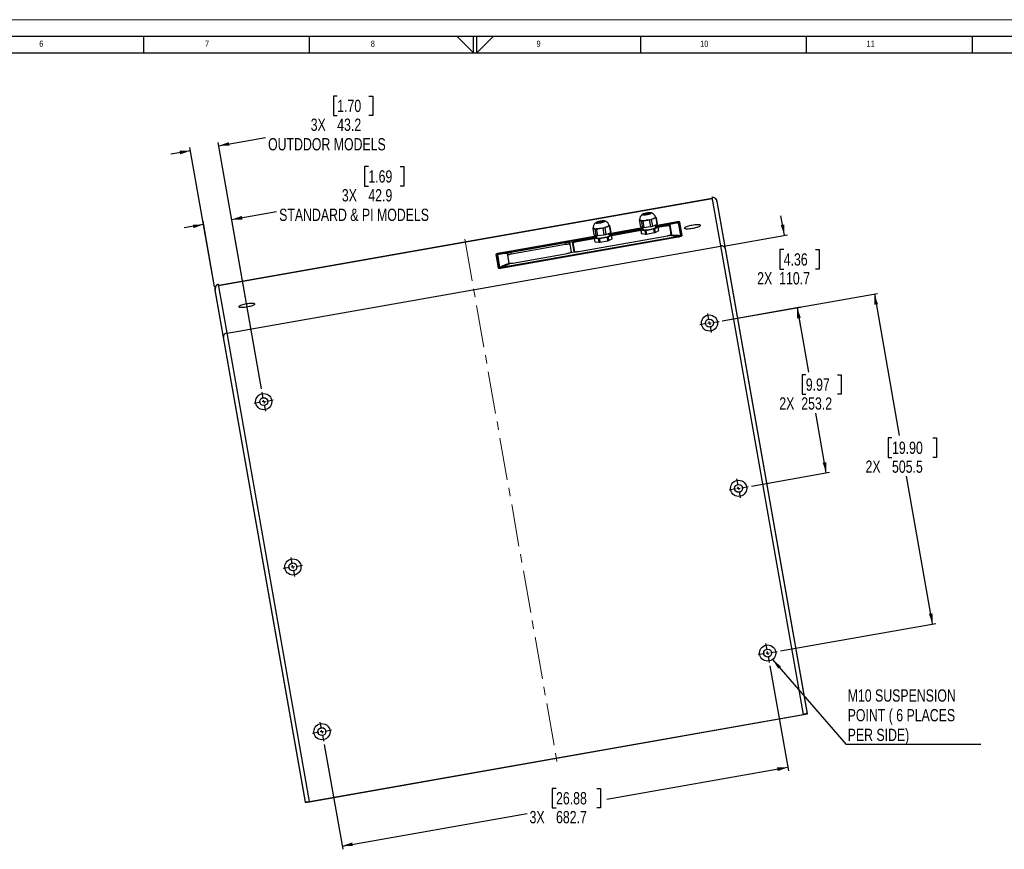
# Model space of a CAD drawing. Header units: millimetres. Extents: x 0 to 841, y 0 to 594.
# Tile 21 of 24: x 288 to 585, y 344 to 594. Entities that reach past the tile are written whole.
import ezdxf

# ---------------------------------------------------------------- set-up
doc = ezdxf.new("R2010")
doc.units = ezdxf.units.MM
doc.linetypes.add('CENTERX2', pattern=[20.32, 12.7, -2.54, 2.54, -2.54])
doc.layers.add('FORMAT', color=7, linetype='Continuous')
doc.layers.add('SLD-0', color=7, linetype='Continuous')
doc.styles.add('SLDTEXTSTYLE0', font='TXT', dxfattribs={"width": 0.75})
doc.dimstyles.new('SLDDIMSTYLE0', dxfattribs={"dimtxt": 3.704167, "dimasz": 3.2, "dimexe": 0, "dimexo": 0.0625, "dimgap": 0.926042, "dimtad": 0, "dimtih": 1, "dimtoh": 1, "dimdec": 1, "dimlfac": 5, "dimrnd": 1e-09, "dimzin": 12, "dimdsep": 46, "dimtxsty": 'SLDTEXTSTYLE0', "dimsah": 1, "dimcen": 0.09, "dimadec": 0, "dimazin": 3, "dimtfac": 1, "dimtdec": 1, "dimtofl": 0, "dimtmove": 0, "dimatfit": 3, "dimfxl": 1, "dimfrac": 2, "dimtolj": 1, "dimtzin": 12, "dimarcsym": 0})
doc.dimstyles.new('SLDDIMSTYLE1', dxfattribs={"dimtxt": 0.18, "dimasz": 3.2, "dimexe": 0, "dimexo": 0.0625, "dimgap": 0, "dimtad": 0, "dimtih": 1, "dimtoh": 1, "dimdec": 0, "dimrnd": 1e-09, "dimzin": 0, "dimdsep": 46, "dimtxsty": 'Standard', "dimsah": 1, "dimcen": 0.09, "dimadec": 0, "dimazin": 0, "dimtfac": 3.2, "dimtdec": 0, "dimtofl": 0, "dimtmove": 0, "dimatfit": 3, "dimfxl": 1, "dimfrac": 2, "dimtolj": 1, "dimtzin": 0, "dimarcsym": 0})
doc.dimstyles.new('SLDDIMSTYLE2', dxfattribs={"dimtxt": 3.704167, "dimasz": 3.2, "dimexe": 0, "dimexo": 0.0625, "dimgap": 0.926042, "dimtad": 0, "dimtih": 1, "dimtoh": 1, "dimdec": 1, "dimlfac": 5, "dimrnd": 1e-09, "dimzin": 12, "dimdsep": 46, "dimtxsty": 'SLDTEXTSTYLE0', "dimsah": 1, "dimcen": 0.09, "dimadec": 0, "dimazin": 3, "dimtfac": 1, "dimtdec": 1, "dimtmove": 0, "dimatfit": 0, "dimfxl": 1, "dimfrac": 2, "dimtolj": 1, "dimtzin": 12, "dimarcsym": 0})

# ---------------------------------------------------------------- blocks, each defined once
blk = doc.blocks.new('_D_31')
at = {"layer": 'SLD-0', "transparency": 16777216}
for p, q in [((383.89, 570.96), (382.76, 570.96)), ((382.76, 570.96), (382.76, 565.08)), ((393.46, 570.96), (394.59, 570.96)), ((394.59, 570.96), (394.59, 565.08)), ((382.76, 565.08), (383.89, 565.08)), ((394.59, 565.08), (393.46, 565.08)), ((348.11, 555.96), (362.28, 558.46)), ((361.04, 482.66), (347.94, 556.95)), ((339.6, 554.46), (333.69, 553.42)), ((346.83, 513.44), (339.43, 555.45))]:
    blk.add_line(p, q, dxfattribs=at)
for points in [[(348.11, 555.96), (351.36, 555.98), (351.17, 557.06)], [(339.6, 554.46), (336.35, 554.45), (336.55, 553.37)]]:
    blk.add_solid(points, dxfattribs=at)
at = {"layer": 'SLD-0', "transparency": 16777216, "attachment_point": 1, "style": 'SLDTEXTSTYLE0'}
for s, insert, char_height in [('1.70', (383.89, 569.85), 3.704), ('3X', (375.89, 564.16), 3.704), ('43.2', (383.89, 564.16), 3.704), ('OUTDDOR MODELS', (363.03, 558.28), 3.7042)]:
    blk.add_mtext(s, dxfattribs=dict(at, insert=insert, char_height=char_height))
blk = doc.blocks.new('_D_32')
at = {"layer": 'SLD-0', "transparency": 16777216}
for p, q in [((518.79, 528.95), (517.75, 534.86)), ((500.54, 525.73), (519.78, 529.12)), ((518.59, 524.64), (517.46, 524.64)), ((517.46, 524.64), (517.46, 518.75)), ((528.16, 524.64), (529.29, 524.64)), ((529.29, 524.64), (529.29, 518.75)), ((517.46, 518.75), (518.59, 518.75)), ((529.29, 518.75), (528.16, 518.75)), ((500.07, 503.17), (523.62, 507.32)), ((522.64, 507.15), (523.68, 501.24))]:
    blk.add_line(p, q, dxfattribs=at)
for points in [[(518.79, 528.95), (518.78, 532.19), (517.69, 532)], [(522.64, 507.15), (522.65, 503.9), (523.73, 504.09)]]:
    blk.add_solid(points, dxfattribs=at)
at = {"layer": 'SLD-0', "transparency": 16777216, "char_height": 3.704, "attachment_point": 1, "style": 'SLDTEXTSTYLE0'}
for s, insert in [('4.36', (518.59, 523.53)), ('2X', (510.59, 517.84)), ('110.7', (517.22, 517.84))]:
    blk.add_mtext(s, dxfattribs=dict(at, insert=insert))
blk = doc.blocks.new('_D_33')
at = {"layer": 'SLD-0', "transparency": 16777216}
for p, q in [((500.07, 503.17), (523.63, 507.33)), ((522.65, 507.15), (526.09, 487.63)), ((525.26, 486.88), (524.13, 486.88)), ((524.13, 486.88), (524.13, 480.99)), ((534.83, 486.88), (535.96, 486.88)), ((535.96, 486.88), (535.96, 480.99)), ((524.13, 480.99), (525.26, 480.99)), ((535.96, 480.99), (534.83, 480.99)), ((531.44, 457.28), (528.26, 475.3)), ((508.86, 453.3), (532.42, 457.46))]:
    blk.add_line(p, q, dxfattribs=at)
for points in [[(522.65, 507.15), (522.66, 503.9), (523.74, 504.1)], [(531.44, 457.28), (531.42, 460.53), (530.34, 460.34)]]:
    blk.add_solid(points, dxfattribs=at)
at = {"layer": 'SLD-0', "transparency": 16777216, "char_height": 3.704, "attachment_point": 1, "style": 'SLDTEXTSTYLE0'}
for s, insert in [('9.97', (525.26, 485.77)), ('2X', (517.26, 480.08)), ('253.2', (523.89, 480.08))]:
    blk.add_mtext(s, dxfattribs=dict(at, insert=insert))
blk = doc.blocks.new('_D_34')
at = {"layer": 'SLD-0', "transparency": 16777216}
for p, q in [((500.07, 503.17), (546.92, 511.43)), ((545.94, 511.26), (553.46, 468.58)), ((551.26, 467.82), (550.14, 467.82)), ((550.14, 467.82), (550.14, 461.94)), ((563.58, 467.82), (564.7, 467.82)), ((564.7, 467.82), (564.7, 461.94)), ((550.14, 461.94), (551.26, 461.94)), ((564.7, 461.94), (563.58, 461.94)), ((563.49, 411.7), (555.64, 456.25)), ((517.62, 403.61), (564.48, 411.88))]:
    blk.add_line(p, q, dxfattribs=at)
for points in [[(545.94, 511.26), (545.95, 508.01), (547.03, 508.2)], [(563.49, 411.7), (563.48, 414.95), (562.39, 414.76)]]:
    blk.add_solid(points, dxfattribs=at)
at = {"layer": 'SLD-0', "transparency": 16777216, "char_height": 3.704, "attachment_point": 1, "style": 'SLDTEXTSTYLE0'}
for s, insert in [('19.90', (551.26, 466.71)), ('2X', (543.27, 461.02)), ('505.5', (551.26, 461.02))]:
    blk.add_mtext(s, dxfattribs=dict(at, insert=insert))
blk = doc.blocks.new('_D_35')
at = {"layer": 'SLD-0', "transparency": 16777216}
for p, q in [((514.43, 399.05), (520, 367.44)), ((379.96, 375.34), (385.54, 343.73)), ((519.83, 368.43), (465.22, 358.8)), ((449.9, 362.09), (448.77, 362.09)), ((448.77, 362.09), (448.77, 356.2)), ((462.21, 362.09), (463.34, 362.09)), ((463.34, 362.09), (463.34, 356.2)), ((385.36, 344.72), (441.15, 354.55)), ((448.77, 356.2), (449.9, 356.2)), ((463.34, 356.2), (462.21, 356.2))]:
    blk.add_line(p, q, dxfattribs=at)
for points in [[(519.83, 368.43), (516.58, 368.41), (516.77, 367.33)], [(385.36, 344.72), (388.61, 344.73), (388.42, 345.81)]]:
    blk.add_solid(points, dxfattribs=at)
at = {"layer": 'SLD-0', "transparency": 16777216, "char_height": 3.704, "attachment_point": 1, "style": 'SLDTEXTSTYLE0'}
for s, insert in [('26.88', (449.9, 360.98)), ('3X', (441.91, 355.29)), ('682.7', (449.9, 355.29))]:
    blk.add_mtext(s, dxfattribs=dict(at, insert=insert))
blk = doc.blocks.new('_D_36')
at = {"layer": 'SLD-0', "transparency": 16777216}
for p, q in [((393.28, 549.68), (392.16, 549.68)), ((392.16, 549.68), (392.16, 543.79)), ((402.86, 549.68), (403.99, 549.68)), ((403.99, 549.68), (403.99, 543.79)), ((392.16, 543.79), (393.28, 543.79)), ((403.99, 543.79), (402.86, 543.79)), ((361.04, 482.66), (351.87, 534.69)), ((352.04, 533.71), (365.61, 536.1)), ((343.58, 532.22), (337.68, 531.18)), ((346.89, 513.45), (343.41, 533.2))]:
    blk.add_line(p, q, dxfattribs=at)
for points in [[(352.04, 533.71), (355.29, 533.72), (355.09, 534.81)], [(343.58, 532.22), (340.34, 532.21), (340.53, 531.12)]]:
    blk.add_solid(points, dxfattribs=at)
at = {"layer": 'SLD-0', "transparency": 16777216, "attachment_point": 1, "style": 'SLDTEXTSTYLE0'}
for s, insert, char_height in [('1.69', (393.28, 548.57), 3.704), ('3X', (385.29, 542.88), 3.704), ('42.9', (393.28, 542.88), 3.704), ('STANDARD & PI MODELS', (366.37, 536.99), 3.7042)]:
    blk.add_mtext(s, dxfattribs=dict(at, insert=insert, char_height=char_height))
blk = doc.blocks.new('SW_NOTE_0_8')
at = {"layer": 'SLD-0', "color": 0}
blk.add_line((40.62, 0), (0, 0), dxfattribs=at)
at = {"layer": 'SLD-0', "color": 0, "attachment_point": 1, "style": 'SLDTEXTSTYLE0'}
for s, insert, char_height in [('M10 SUSPENSION', (0.41, 16.68), 3.7042), ('POINT ( 6 PLACES', (0.41, 10.74), 3.7042), ('PER SIDE)', (0.41, 4.8), 3.704)]:
    blk.add_mtext(s, dxfattribs=dict(at, insert=insert, char_height=char_height))
blk = doc.blocks.new('SW_CENTERMARKSYMBOL_11')
at = {"layer": 'SLD-0', "color": 0}
for p, q in [((-0.17, 0.98), (-0.51, 2.89)), ((0, 0), (-0.49, -0.09)), ((0, 0), (-0.09, 0.49)), ((0, 0), (0.49, 0.09)), ((0, 0), (0.09, -0.49)), ((0.98, 0.17), (2.89, 0.51)), ((-0.98, -0.17), (-2.89, -0.51)), ((0.17, -0.98), (0.51, -2.89))]:
    blk.add_line(p, q, dxfattribs=at)
blk = doc.blocks.new('SW_CENTERMARKSYMBOL_12')
at = {"layer": 'SLD-0', "color": 0}
for p, q in [((-0.17, 0.98), (-0.51, 2.89)), ((0, 0), (-0.49, -0.09)), ((0, 0), (-0.09, 0.49)), ((0, 0), (0.49, 0.09)), ((0, 0), (0.09, -0.49)), ((0.98, 0.17), (2.89, 0.51)), ((-0.98, -0.17), (-2.89, -0.51)), ((0.17, -0.98), (0.51, -2.89))]:
    blk.add_line(p, q, dxfattribs=at)
blk = doc.blocks.new('SW_CENTERMARKSYMBOL_13')
at = {"layer": 'SLD-0', "color": 0}
for p, q in [((-0.17, 0.98), (-0.51, 2.89)), ((0, 0), (-0.49, -0.09)), ((0, 0), (-0.09, 0.49)), ((0, 0), (0.49, 0.09)), ((0, 0), (0.09, -0.49)), ((0.98, 0.17), (2.89, 0.51)), ((-0.98, -0.17), (-2.89, -0.51)), ((0.17, -0.98), (0.51, -2.89))]:
    blk.add_line(p, q, dxfattribs=at)
blk = doc.blocks.new('SW_CENTERMARKSYMBOL_14')
at = {"layer": 'SLD-0', "color": 0}
for p, q in [((-0.17, 0.98), (-0.51, 2.89)), ((0, 0), (-0.49, -0.09)), ((0, 0), (-0.09, 0.49)), ((0, 0), (0.49, 0.09)), ((0, 0), (0.09, -0.49)), ((0.98, 0.17), (2.89, 0.51)), ((-0.98, -0.17), (-2.89, -0.51)), ((0.17, -0.98), (0.51, -2.89))]:
    blk.add_line(p, q, dxfattribs=at)
blk = doc.blocks.new('SW_CENTERMARKSYMBOL_15')
at = {"layer": 'SLD-0', "color": 0}
for p, q in [((-0.17, 0.98), (-0.51, 2.89)), ((0, 0), (-0.49, -0.09)), ((0, 0), (-0.09, 0.49)), ((0, 0), (0.49, 0.09)), ((0, 0), (0.09, -0.49)), ((0.98, 0.17), (2.89, 0.51)), ((-0.98, -0.17), (-2.89, -0.51)), ((0.17, -0.98), (0.51, -2.89))]:
    blk.add_line(p, q, dxfattribs=at)
blk = doc.blocks.new('SW_CENTERMARKSYMBOL_16')
at = {"layer": 'SLD-0', "color": 0}
for p, q in [((-0.17, 0.98), (-0.51, 2.89)), ((0, 0), (-0.49, -0.09)), ((0, 0), (-0.09, 0.49)), ((0, 0), (0.49, 0.09)), ((0, 0), (0.09, -0.49)), ((0.98, 0.17), (2.89, 0.51)), ((-0.98, -0.17), (-2.89, -0.51)), ((0.17, -0.98), (0.51, -2.89))]:
    blk.add_line(p, q, dxfattribs=at)

msp = doc.modelspace()

# ---------------------------------------------------------------- linework, layer by layer
at = {"color": 7, "linetype": 'Continuous', "lineweight": 18}
msp.add_line((0.000004, 594.00001), (841.000004, 594.00001), dxfattribs=at)
at = {"color": 7, "linetype": 'Continuous', "lineweight": 25}
for p, q in [((348.118834, 513.814368), (496.992852, 540.064875)), ((496.942982, 540.347702), (499.514427, 525.764312)), ((498.443004, 539.154293), (500.950182, 524.935379)), ((465.945736, 531.759693), (465.313074, 531.528739)), ((465.867327, 531.972611), (466.074538, 531.889387)), ((465.945736, 531.759693), (466.301916, 529.739697)), ((466.074538, 531.889387), (466.430718, 529.869391)), ((475.007245, 533.581638), (475.363424, 531.561642)), ((475.282086, 533.471251), (475.007245, 533.581638)), ((475.136047, 533.711331), (475.182814, 533.728404)), ((475.283239, 533.471506), (475.304475, 533.462259)), ((475.304475, 533.462259), (475.327995, 533.45353)), ((475.601705, 533.34288), (475.326864, 533.453267)), ((475.601705, 533.34288), (475.957885, 531.322884)), ((476.961505, 533.463213), (476.050339, 533.344116)), ((476.050339, 533.344116), (476.406519, 531.32412)), ((476.961804, 533.463471), (477.034754, 533.472787)), ((477.034754, 533.472787), (477.108227, 533.48261)), ((478.019168, 533.601458), (477.108002, 533.482361)), ((478.019168, 533.601458), (478.375348, 531.581462)), ((479.229266, 533.963342), (478.604926, 533.735425)), ((478.604926, 533.735425), (478.961106, 531.715429)), ((478.961106, 531.715429), (480.319827, 532.211433)), ((479.228412, 533.963346), (479.280126, 533.981908)), ((479.280126, 533.981908), (479.330079, 534.00046)), ((479.963647, 534.231429), (479.330986, 534.000475)), ((479.885238, 534.444347), (480.092449, 534.361122)), ((480.030874, 531.310052), (479.899023, 532.057818)), ((485.987318, 532.92766), (479.933856, 531.860271)), ((485.492552, 532.747604), (479.949729, 531.770252)), ((479.963647, 534.231429), (480.319827, 532.211433)), ((479.984246, 531.574494), (482.927157, 532.093409)), ((480.092449, 534.361122), (480.448629, 532.341127)), ((480.709616, 531.410079), (482.970892, 531.808803)), ((484.105213, 531.811751), (484.579005, 529.124746)), ((484.217485, 532.089233), (484.718845, 529.245876)), ((486.726751, 532.805548), (486.734898, 532.772967)), ((486.734898, 532.772967), (487.418249, 528.897488)), ((487.016854, 532.553844), (487.011729, 532.584787)), ((487.011729, 532.584787), (487.19384, 531.936043)), ((487.753786, 528.760431), (487.19384, 531.936043)), ((487.98095, 528.934847), (487.276319, 532.931011)), ((456.677467, 524.085249), (483.505108, 528.815686)), ((460.989333, 531.109902), (461.345513, 529.089906)), ((461.264175, 530.999515), (460.989333, 531.109902)), ((461.118136, 531.239595), (461.164903, 531.256668)), ((461.265328, 530.99977), (461.286564, 530.990523)), ((461.286564, 530.990523), (461.310084, 530.981794)), ((461.583794, 530.871144), (461.308953, 530.981531)), ((461.345513, 529.089906), (461.939973, 528.851148)), ((461.583794, 530.871144), (461.939973, 528.851148)), ((461.987431, 528.849688), (462.110761, 528.150253)), ((462.943594, 530.991477), (462.032428, 530.87238)), ((462.032428, 530.87238), (462.388608, 528.852384)), ((462.388608, 528.852384), (464.357436, 529.109726)), ((462.943893, 530.991735), (463.016842, 531.001051)), ((463.016842, 531.001051), (463.090316, 531.010874)), ((464.001257, 531.129722), (463.090091, 531.010625)), ((464.001257, 531.129722), (464.357436, 529.109726)), ((465.211355, 531.491606), (464.587015, 531.263689)), ((464.587015, 531.263689), (464.943194, 529.243693)), ((464.943194, 529.243693), (466.301916, 529.739697)), ((465.210501, 531.49161), (465.262215, 531.510172)), ((465.262215, 531.510172), (465.312168, 531.528724)), ((466.687496, 528.924179), (465.598477, 528.375517)), ((466.012963, 528.838316), (465.881112, 529.586082)), ((476.031653, 531.172208), (465.915944, 529.388536)), ((476.047527, 531.082186), (465.931819, 529.298508)), ((465.966335, 529.102758), (476.082044, 530.88643)), ((465.971834, 529.071571), (466.676183, 528.988336)), ((466.864717, 527.919108), (466.687496, 528.924179)), ((466.865565, 527.952333), (466.688344, 528.957404)), ((466.691705, 528.938343), (475.456652, 530.48384)), ((475.363424, 531.561642), (475.957885, 531.322884)), ((475.453291, 530.502901), (475.630512, 529.49783)), ((475.454139, 530.536126), (476.087543, 530.855243)), ((476.676448, 530.328862), (475.465451, 530.47197)), ((475.465451, 530.47197), (475.642673, 529.466899)), ((475.642673, 529.466899), (476.853669, 529.323791)), ((476.005343, 531.321424), (476.128672, 530.621989)), ((476.406519, 531.32412), (478.375348, 531.581462)), ((476.676448, 530.328862), (476.853669, 529.323791)), ((479.302082, 530.758757), (477.002067, 530.353202)), ((477.002067, 530.353202), (477.179288, 529.348131)), ((477.179288, 529.348131), (479.479303, 529.753686)), ((479.302082, 530.758757), (479.479303, 529.753686)), ((480.705407, 531.395915), (479.616388, 530.847253)), ((479.616388, 530.847253), (479.793609, 529.842182)), ((479.793609, 529.842182), (480.882628, 530.390844)), ((479.989745, 531.543307), (480.694095, 531.460071)), ((480.882628, 530.390844), (480.705407, 531.395915)), ((480.883476, 530.424069), (480.706255, 531.42914)), ((487.418249, 528.897488), (487.422762, 528.858277)), ((462.013742, 528.700472), (432.95739, 523.577053)), ((433.738612, 519.146524), (486.76854, 528.497131)), ((486.396842, 528.530109), (434.076614, 519.304641)), ((436.327153, 523.876571), (452.701394, 526.763791)), ((452.809107, 526.152922), (436.434866, 523.265702)), ((452.809107, 526.152922), (452.701394, 526.763791)), ((453.659918, 526.860462), (455.165736, 527.125978)), ((453.989517, 526.772125), (454.490877, 523.928768)), ((455.387588, 524.086882), (454.886227, 526.930239)), ((455.562465, 524.009306), (455.088838, 526.695381)), ((456.099516, 527.362972), (462.064133, 528.414695)), ((456.155759, 527.080571), (461.438741, 528.012104)), ((461.43538, 528.031165), (461.612601, 527.026094)), ((461.436228, 528.06439), (462.069632, 528.383507)), ((462.658537, 527.857126), (461.44754, 528.000234)), ((461.44754, 528.000234), (461.624761, 526.995163)), ((461.624761, 526.995163), (462.835758, 526.852055)), ((462.658537, 527.857126), (462.835758, 526.852055)), ((465.284171, 528.287021), (462.984156, 527.881466)), ((462.984156, 527.881466), (463.161377, 526.876395)), ((463.161377, 526.876395), (465.461392, 527.28195)), ((465.284171, 528.287021), (465.461392, 527.28195)), ((465.598477, 528.375517), (465.775698, 527.370446)), ((465.775698, 527.370446), (466.864717, 527.919108)), ((486.396842, 528.530109), (486.61145, 528.565329)), ((499.55143, 525.554458), (350.677412, 499.303952)), ((431.744979, 523.139337), (432.449611, 519.143174)), ((432.162783, 522.232583), (432.112028, 522.904489)), ((432.112028, 522.904489), (432.117795, 522.873659)), ((432.307802, 523.176002), (432.304314, 523.209404)), ((432.991154, 519.300522), (432.307802, 523.176002)), ((435.114824, 523.438393), (435.616185, 520.595036)), ((436.434866, 523.265702), (436.327153, 523.876571)), ((436.905104, 520.598848), (453.279345, 523.486068)), ((454.211369, 523.733029), (455.717186, 523.998546)), ((499.514427, 525.764312), (524.439447, 384.407499)), ((500.950182, 524.935379), (525.676969, 384.702802)), ((432.162783, 522.232583), (432.722729, 519.056971)), ((432.991154, 519.300522), (433.000325, 519.262133)), ((434.076614, 519.304641), (433.862902, 519.264337)), ((350.640409, 499.513806), (348.068964, 514.097196)), ((349.574752, 498.243806), (347.067574, 512.46272)), ((375.565429, 358.156993), (350.640409, 499.513806)), ((374.301539, 358.011229), (349.574752, 498.243806)), ((375.565905, 358.154293), (524.439923, 384.404799))]:
    msp.add_line(p, q, dxfattribs=at)
at = {"color": 8, "linetype": 'Continuous', "lineweight": 25}
for p, q in [((482.977146, 531.809903), (482.927157, 532.093409)), ((485.987318, 532.92766), (486.005951, 532.821986)), ((487.016854, 532.553844), (487.690259, 528.734771)), ((456.149506, 527.079466), (456.099516, 527.362972)), ((486.41369, 528.434562), (486.396842, 528.530109)), ((432.117795, 522.873659), (432.791201, 519.054586)), ((432.95739, 523.577053), (432.976024, 523.471372)), ((434.076614, 519.304641), (434.093461, 519.209094))]:
    msp.add_line(p, q, dxfattribs=at)
at = {"color": 7, "linetype": 'Continuous', "lineweight": 25, "flags": 128}
for points in [[(476.039289, 535.155764), (476.163222, 535.127189), (476.347951, 535.115455), (476.583519, 535.121194), (476.857225, 535.144097), (477.154314, 535.182928), (477.45877, 535.235596), (477.75418, 535.29926), (478.024617, 535.370489), (478.255504, 535.445441), (478.434391, 535.520077), (478.551637, 535.590374), (478.600919, 535.65254), (478.579581, 535.703226), (478.488774, 535.739697), (478.333392, 535.759989), (478.121813, 535.763007), (477.865443, 535.748589), (477.578102, 535.717512), (477.275282, 535.67145), (476.973307, 535.612889), (476.688458, 535.544983), (476.436089, 535.471395), (476.229808, 535.396092), (476.080733, 535.323132), (475.996903, 535.25645), (475.982835, 535.19964), (476.039289, 535.155764)], [(476.168279, 535.185012), (476.116311, 535.228048), (476.138151, 535.284375), (476.232427, 535.350453), (476.393215, 535.422131), (476.610411, 535.494905), (476.870369, 535.564203), (477.156755, 535.625669), (477.451574, 535.675442), (477.736301, 535.710395), (477.993046, 535.728331), (478.205676, 535.728123), (478.360832, 535.709784), (478.448765, 535.674467), (478.463948, 535.624391), (478.405429, 535.562702), (478.276883, 535.493276), (478.086389, 535.420476), (477.845916, 535.348876), (477.570573, 535.282974), (477.277661, 535.226912), (476.985585, 535.184213), (476.712697, 535.157558), (476.476144, 535.148624), (476.290789, 535.157971), (476.168279, 535.185012)], [(462.021378, 532.684028), (462.145311, 532.655453), (462.33004, 532.643719), (462.565608, 532.649458), (462.839314, 532.672361), (463.136403, 532.711193), (463.440859, 532.76386), (463.736269, 532.827524), (464.006706, 532.898753), (464.237592, 532.973705), (464.41648, 533.048342), (464.533725, 533.118638), (464.583008, 533.180804), (464.56167, 533.23149), (464.470862, 533.267961), (464.315481, 533.288253), (464.103902, 533.291271), (463.847532, 533.276853), (463.560191, 533.245776), (463.257371, 533.199714), (462.955396, 533.141153), (462.670547, 533.073247), (462.418178, 532.999659), (462.211896, 532.924356), (462.062822, 532.851396), (461.978991, 532.784714), (461.964924, 532.727904), (462.021378, 532.684028)], [(462.150368, 532.713276), (462.0984, 532.756312), (462.12024, 532.812639), (462.214516, 532.878717), (462.375304, 532.950395), (462.5925, 533.02317), (462.852458, 533.092467), (463.138844, 533.153933), (463.433663, 533.203706), (463.71839, 533.238659), (463.975135, 533.256595), (464.187765, 533.256387), (464.342921, 533.238048), (464.430853, 533.202731), (464.446037, 533.152655), (464.387518, 533.090966), (464.258972, 533.02154), (464.068478, 532.94874), (463.828005, 532.87714), (463.552662, 532.811238), (463.25975, 532.755176), (462.967674, 532.712477), (462.694786, 532.685822), (462.458233, 532.676888), (462.272878, 532.686235), (462.150368, 532.713276)], [(465.883278, 531.914162), (465.883624, 531.911989), (465.873117, 531.858535), (465.82728, 531.799665), (465.746804, 531.736267), (465.632903, 531.669298), (465.487297, 531.599769), (465.312183, 531.52873)], [(475.283233, 533.471509), (475.22314, 533.511805), (475.198504, 533.556871)], [(479.901189, 534.385898), (479.901535, 534.383725), (479.891028, 534.330271), (479.845191, 534.2714), (479.764715, 534.208003), (479.650814, 534.141034), (479.505208, 534.071505), (479.330094, 534.000466)], [(482.970892, 531.808803), (483.18626, 531.842992), (483.394647, 531.868522), (483.588044, 531.884412), (483.75902, 531.890053), (483.901003, 531.885226), (484.008537, 531.870117), (484.077491, 531.845308), (484.105213, 531.811751)], [(487.276319, 532.931011), (487.244816, 532.969143), (487.166459, 532.997336), (487.044261, 533.014504), (486.882917, 533.019989), (486.688627, 533.01358), (486.468857, 532.995523), (486.232054, 532.966511), (485.987318, 532.92766)], [(487.493502, 531.699306), (487.461999, 531.737439), (487.383642, 531.765631), (487.261444, 531.7828), (487.220383, 531.785509)], [(490.994549, 531.956386), (490.589775, 531.878829), (490.198762, 531.791507), (489.832757, 531.696933), (489.50229, 531.597826), (489.216867, 531.497038), (488.984701, 531.397469), (488.812469, 531.301983), (488.705128, 531.213326), (488.665763, 531.134051), (488.695509, 531.066436), (488.79351, 531.012427), (488.956945, 530.973578), (489.181114, 530.951007), (489.459568, 530.945363), (489.784295, 530.956808), (490.145954, 530.985012), (490.534141, 531.029166), (490.937688, 531.087998), (491.344987, 531.159815), (491.744319, 531.242553), (492.124196, 531.33383), (492.473692, 531.431021), (492.78275, 531.531329), (493.04248, 531.63187), (493.24541, 531.72975), (493.385702, 531.822154), (493.45932, 531.906424), (493.464146, 531.980135), (493.400042, 532.041167), (493.268852, 532.087763), (493.074349, 532.118584), (492.822129, 532.132743), (492.519448, 532.129832), (492.175014, 532.109936), (491.798736, 532.073626), (491.401437, 532.021947), (490.994549, 531.956386)], [(461.265322, 530.999773), (461.205229, 531.040069), (461.180593, 531.085135)], [(466.012963, 528.838316), (465.98901, 528.76798), (465.895405, 528.687752), (465.735531, 528.600531), (465.515166, 528.50947), (465.242275, 528.41786), (464.92672, 528.329013), (464.579908, 528.246138), (464.214372, 528.172233), (463.843324, 528.109967), (463.480174, 528.061592), (463.138048, 528.028855), (462.829311, 528.01294), (462.565122, 528.014422), (462.355029, 528.033247), (462.206625, 528.068736), (462.125274, 528.119605), (462.110761, 528.150253)], [(480.030874, 531.310052), (480.006921, 531.239716), (479.913316, 531.159487), (479.753442, 531.072267), (479.533077, 530.981206), (479.260186, 530.889596), (478.944632, 530.800749), (478.597819, 530.717874), (478.232283, 530.643969), (477.861235, 530.581703), (477.498085, 530.533328), (477.155959, 530.500591), (476.847222, 530.484676), (476.583033, 530.486158), (476.37294, 530.504983), (476.224536, 530.540472), (476.143185, 530.591341), (476.128672, 530.621989)], [(486.76854, 528.497131), (487.011804, 528.544328), (487.244249, 528.598058), (487.456941, 528.656255), (487.641706, 528.716683), (487.791444, 528.77702), (487.900401, 528.834948), (487.964389, 528.888239), (487.98095, 528.934847)], [(454.098108, 526.156273), (454.066605, 526.194405), (453.988249, 526.222598), (453.86605, 526.239766), (453.704706, 526.245251), (453.510416, 526.238842), (453.290646, 526.220785), (453.053843, 526.191773), (452.809107, 526.152922)], [(453.659918, 526.860462), (453.731632, 526.85745), (453.795467, 526.852012), (453.850919, 526.84419), (453.897546, 526.834046), (453.934978, 526.821661), (453.962919, 526.807133), (453.981147, 526.790577), (453.989517, 526.772125)], [(454.886227, 526.930239), (454.887781, 526.950441), (454.899247, 526.972233), (454.920534, 526.995441), (454.951473, 527.019882), (454.991819, 527.045361), (455.041251, 527.071677), (455.099377, 527.098621), (455.165736, 527.125978)], [(455.088838, 526.695381), (455.103411, 526.736396), (455.159721, 526.783293), (455.255603, 526.834269), (455.387373, 526.887366), (455.549966, 526.940543), (455.737135, 526.991756), (455.941686, 527.039038), (456.155759, 527.080571)], [(432.95739, 523.577053), (432.714125, 523.529856), (432.48168, 523.476127), (432.268989, 523.41793), (432.084224, 523.357501), (431.934485, 523.297164), (431.825529, 523.239236), (431.76154, 523.185945), (431.744979, 523.139337)], [(436.434866, 523.265702), (436.191601, 523.218505), (435.959157, 523.164775), (435.746465, 523.106578), (435.5617, 523.04615), (435.411962, 522.985813), (435.303005, 522.927885), (435.239016, 522.874594), (435.222455, 522.827986)], [(454.490877, 523.928768), (454.489323, 523.908566), (454.477857, 523.886774), (454.45657, 523.863566), (454.425631, 523.839125), (454.385285, 523.813646), (454.335853, 523.78733), (454.277727, 523.760387), (454.211369, 523.733029)], [(455.717186, 523.998546), (455.645473, 524.001557), (455.581637, 524.006995), (455.526185, 524.014817), (455.479559, 524.024961), (455.442126, 524.037346), (455.414185, 524.051874), (455.395957, 524.06843), (455.387588, 524.086882)], [(432.189326, 522.082049), (432.151668, 522.065459), (432.042711, 522.007532), (431.978723, 521.95424), (431.962162, 521.907632)], [(432.449611, 519.143174), (432.481114, 519.105041), (432.55947, 519.076849), (432.681668, 519.05968), (432.843013, 519.054195), (433.037303, 519.060604), (433.257072, 519.078662), (433.493875, 519.107673), (433.738612, 519.146524)], [(356.528662, 508.246422), (356.123888, 508.168865), (355.732875, 508.081543), (355.36687, 507.986969), (355.036403, 507.887862), (354.75098, 507.787074), (354.518814, 507.687505), (354.346582, 507.592019), (354.239241, 507.503363), (354.199876, 507.424087), (354.229622, 507.356472), (354.327623, 507.302463), (354.491058, 507.263614), (354.715227, 507.241043), (354.993681, 507.235399), (355.318408, 507.246844), (355.680067, 507.275049), (356.068254, 507.319202), (356.471801, 507.378034), (356.8791, 507.449851), (357.278432, 507.532589), (357.658309, 507.623866), (358.007805, 507.721057), (358.316863, 507.821365), (358.576593, 507.921906), (358.779523, 508.019786), (358.919815, 508.112191), (358.993433, 508.19646), (358.99826, 508.270171), (358.934155, 508.331203), (358.802965, 508.377799), (358.608462, 508.40862), (358.356242, 508.422779), (358.053562, 508.419868), (357.709127, 508.399972), (357.332849, 508.363662), (356.93555, 508.311983), (356.528662, 508.246422)]]:
    msp.add_lwpolyline(points, dxfattribs=at)
at = {"color": 7, "linetype": 'Continuous', "lineweight": 25}
for centre, radius in [((496.190817, 502.486885), 2.4384), ((496.190817, 502.486885), 1.19888), ((361.72493, 478.776921), 2.4384), ((361.72493, 478.776921), 1.19888), ((504.983916, 452.618742), 2.4384), ((504.983916, 452.618742), 1.19888), ((370.518029, 428.908778), 2.4384), ((370.518029, 428.908778), 1.19888), ((513.745258, 402.9307), 2.4384), ((513.745258, 402.9307), 1.19888), ((379.279371, 379.220736), 2.4384), ((379.279371, 379.220736), 1.19888)]:
    msp.add_circle(centre, radius, dxfattribs=at)
for centre, radius, start, end in [((465.706875, 532.125719), 0.437069, 303.12768097, 327.26726489), ((475.374908, 533.345306), 0.437069, 123.12768097, 147.26726489), ((476.116762, 538.081728), 4.694931, 260.32830852, 280.3689214), ((475.808213, 539.806408), 6.466826, 268.17003393, 272.14572832), ((475.645274, 544.850352), 11.461491, 277.33339337, 288.21735152), ((474.843323, 548.835099), 15.561164, 281.7761106, 283.98868039), ((479.724786, 534.597455), 0.437069, 303.12768097, 327.26726489), ((480.080965, 532.577459), 0.437069, 303.12768097, 327.26726489), ((486.720009, 532.502528), 0.303095, 15.74740885, 88.72544969), ((486.726537, 532.471245), 0.301838, 15.88177585, 88.41280388), ((461.356997, 530.87357), 0.437069, 123.12768097, 147.26726489), ((462.098851, 535.609992), 4.694931, 260.32830852, 280.3689214), ((461.790302, 537.334672), 6.466826, 268.17003393, 272.14572832), ((462.146482, 535.314677), 6.466826, 268.17003393, 272.14572832), ((461.627363, 542.378616), 11.461491, 277.33339337, 288.21735152), ((460.825412, 546.363363), 15.561164, 281.7761106, 283.98868039), ((461.181591, 544.343367), 15.561164, 281.7761106, 283.98868039), ((466.063054, 530.105723), 0.437069, 303.12768097, 327.26726489), ((466.605466, 528.942791), 0.084115, 347.21684289, 32.78315711), ((475.536169, 530.517515), 0.084115, 167.21684289, 212.78315711), ((475.71527, 529.513296), 0.086158, 190.34162446, 212.5832099), ((476.164393, 537.786412), 6.466826, 268.17003393, 272.14572832), ((476.08578, 540.42103), 10.109438, 273.34954883, 275.20024083), ((476.263001, 539.415959), 10.109438, 273.34954883, 275.20024083), ((475.199502, 546.815103), 15.561164, 281.7761106, 283.98868039), ((476.71971, 540.532809), 10.109438, 284.79975917, 286.65045117), ((476.896931, 539.527738), 10.109438, 284.79975917, 286.65045117), ((480.623377, 531.414527), 0.084115, 347.21684289, 32.78315711), ((480.79854, 530.409614), 0.086158, 347.4167901, 9.65837554), ((484.159056, 531.350253), 0.213451, 39.45321459, 92.7022418), ((455.196084, 526.2433), 0.213451, 107.2977582, 160.54678541), ((461.518258, 528.045779), 0.084115, 167.21684289, 212.78315711), ((461.697359, 527.041561), 0.086158, 190.34162446, 212.5832099), ((462.067869, 537.949294), 10.109438, 273.34954883, 275.20024083), ((462.24509, 536.944223), 10.109438, 273.34954883, 275.20024083), ((462.701799, 538.061073), 10.109438, 284.79975917, 286.65045117), ((462.87902, 537.056002), 10.109438, 284.79975917, 286.65045117), ((466.780629, 527.937878), 0.086158, 347.4167901, 9.65837554), ((432.414289, 522.926964), 0.303095, 111.27455031, 184.25259115), ((432.418854, 522.895335), 0.301838, 111.58719612, 184.11822415)]:
    msp.add_arc(centre, radius, start, end, dxfattribs=at)
at = {"color": 8, "linetype": 'Continuous', "lineweight": 25}
for centre, radius, start, end in [((487.40962, 528.595004), 0.302607, 26.67597012, 88.36582679), ((487.417325, 528.555155), 0.30317, 34.34580259, 88.97250489), ((462.53846, 525.04161), 24.329518, 8.10510021, 8.32761384), ((433.103279, 519.018802), 0.303213, 111.70257523, 173.25562785), ((433.108348, 518.979826), 0.302268, 110.93910574, 165.74258677), ((457.689296, 524.186571), 24.329518, 191.67238616, 191.89489979)]:
    msp.add_arc(centre, radius, start, end, dxfattribs=at)
at = {"color": 7, "linetype": 'Continuous', "lineweight": 25}
for centre, major_axis, ratio, start_param, end_param in [((497.192298, 538.933759), (-0.249316, 1.413943), 0.8845519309, 4.7123889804, 6.2831853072), ((499.699477, 524.714845), (1.250706, 0.220533), 0.8390996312, 0, 1.5707963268), ((348.31828, 512.683253), (-0.249316, 1.413943), 0.8845519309, 0, 1.5707963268), ((350.825458, 498.464339), (1.250706, 0.220533), 0.8390996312, 1.5707963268, 3.1415926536)]:
    msp.add_ellipse(centre, major_axis=major_axis, ratio=ratio, start_param=start_param, end_param=end_param, dxfattribs=at)
for points, knots in [([(476.154055, 535.361135), (476.14643, 535.35778), (476.065634, 535.322224), (475.919037, 535.22942), (475.717217, 535.073903), (475.534397, 534.880492), (475.376731, 534.64872), (475.256073, 534.382772), (475.185097, 534.09271), (475.16187, 533.81258), (475.19242, 533.636117), (475.205701, 533.5594)], [0, 0, 0, 0, 0.0124687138, 0.1321335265, 0.2466138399, 0.3673880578, 0.4940728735, 0.6252656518, 0.7594923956, 0.8954402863, 1, 1, 1, 1]), ([(479.893753, 534.383432), (479.889432, 534.420609), (479.873011, 534.561919), (479.782893, 534.787958), (479.637899, 535.044827), (479.458328, 535.258023), (479.259094, 535.429634), (479.047614, 535.561404), (478.830972, 535.657523), (478.613311, 535.719819), (478.463157, 535.750006), (478.386469, 535.755419), (478.380125, 535.755867)], [0, 0, 0, 0, 0.0501056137, 0.1904530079, 0.3216088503, 0.4453562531, 0.5627312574, 0.6745270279, 0.7815750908, 0.8854763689, 0.9905258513, 1, 1, 1, 1]), ([(462.136144, 532.889399), (462.128519, 532.886044), (462.047723, 532.850488), (461.901126, 532.757684), (461.699306, 532.602167), (461.516486, 532.408756), (461.35882, 532.176984), (461.238162, 531.911036), (461.167186, 531.620974), (461.143959, 531.340844), (461.174509, 531.164381), (461.18779, 531.087664)], [0, 0, 0, 0, 0.0124687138, 0.1321335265, 0.2466138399, 0.3673880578, 0.4940728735, 0.6252656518, 0.7594923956, 0.8954402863, 1, 1, 1, 1]), ([(465.875841, 531.911696), (465.871521, 531.948873), (465.8551, 532.090183), (465.764982, 532.316222), (465.619988, 532.573091), (465.440417, 532.786287), (465.241183, 532.957899), (465.029703, 533.089668), (464.81306, 533.185787), (464.5954, 533.248083), (464.445246, 533.27827), (464.368558, 533.283683), (464.362214, 533.284131)], [0, 0, 0, 0, 0.0501056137, 0.1904530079, 0.3216088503, 0.4453562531, 0.5627312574, 0.6745270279, 0.7815750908, 0.8854763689, 0.9905258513, 1, 1, 1, 1]), ([(482.927157, 532.093409), (483.06922, 532.11669), (483.33665, 532.160515), (483.567306, 532.178018), (483.675433, 532.186223)], [0, 0, 0, 0, 0.5312204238, 1, 1, 1, 1]), ([(483.675433, 532.186224), (483.677882, 532.186354), (483.68278, 532.186614), (483.690084, 532.186964), (483.697356, 532.187287), (483.704592, 532.187578), (483.711793, 532.187837), (483.721362, 532.188146), (483.728468, 532.188315), (483.733209, 532.188428)], [0, 0, 0, 0, 0.1249291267, 0.2498582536, 0.3747873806, 0.4997165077, 0.6246456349, 0.7495747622, 1, 1, 1, 1]), ([(483.733209, 532.188428), (483.894429, 532.233453), (484.207743, 532.320955), (484.657332, 532.436147), (485.028415, 532.522902), (485.329864, 532.586943), (485.563504, 532.63276), (485.807511, 532.676178), (486.070497, 532.716077), (486.373808, 532.754761), (486.606348, 532.766489), (486.734898, 532.772973)], [0, 0, 0, 0, 0.1638863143, 0.3184942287, 0.4721434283, 0.549830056, 0.6288094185, 0.709875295, 0.7946277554, 0.8864690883, 1, 1, 1, 1]), ([(483.733209, 532.188426), (483.835678, 532.186683), (484.040615, 532.183197), (484.188385, 532.14027), (484.209507, 532.103225), (484.217485, 532.089233)], [0, 0, 0, 0, 0.3835999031, 0.7671955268, 1, 1, 1, 1]), ([(485.401121, 532.729344), (485.429363, 532.735656), (485.462963, 532.743166), (485.488556, 532.746581), (485.492636, 532.747126)], [0, 0, 0, 0, 0.84056726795, 1, 1, 1, 1]), ([(485.94107, 532.813956), (485.940977, 532.813948), (485.940235, 532.813877), (485.938365, 532.813698), (485.934662, 532.81334), (485.92838, 532.812717), (485.917888, 532.811636), (485.900551, 532.809745), (485.872006, 532.806395), (485.825122, 532.800408), (485.723716, 532.786125), (485.590179, 532.764868), (485.481675, 532.744886), (485.438825, 532.736994)], [0, 0, 0, 0, 0.0006883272, 0.0055416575, 0.0139336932, 0.0281810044, 0.0518005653, 0.0898529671, 0.1498111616, 0.2429731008, 0.3871938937, 0.7579980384, 1, 1, 1, 1]), ([(485.941134, 532.813455), (485.969565, 532.817304), (486.049356, 532.828103), (486.124464, 532.835775), (486.17281, 532.840714)], [0, 0, 0, 0, 0.3563149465, 1, 1, 1, 1]), ([(486.787642, 532.791648), (486.774627, 532.800479), (486.752591, 532.815431), (486.723704, 532.818156), (486.711878, 532.819272)], [0, 0, 0, 0, 0.590634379, 1, 1, 1, 1]), ([(483.505108, 528.815686), (483.646414, 528.843264), (483.912417, 528.895178), (484.134405, 528.961842), (484.238468, 528.993093)], [0, 0, 0, 0, 0.5312204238, 1, 1, 1, 1]), ([(484.293544, 529.010606), (484.289046, 529.009179), (484.282298, 529.007037), (484.273196, 529.004145), (484.266334, 529.001964), (484.259434, 528.999769), (484.25249, 528.997559), (484.245505, 528.995335), (484.240814, 528.993841), (484.238468, 528.993093)], [0, 0, 0, 0, 0.2498632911, 0.3747924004, 0.4997215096, 0.6246506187, 0.7495797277, 0.874786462, 1, 1, 1, 1]), ([(484.238468, 528.993093), (484.351907, 528.97939), (484.572432, 528.95275), (484.937359, 528.908209), (485.236324, 528.864502), (485.475955, 528.823366), (485.657233, 528.788034), (485.840638, 528.747051), (486.025945, 528.696495), (486.224982, 528.631743), (486.335991, 528.566096), (486.396842, 528.530111)], [0, 0, 0, 0, 0.1646522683, 0.3200837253, 0.4743734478, 0.5523140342, 0.6314956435, 0.7126963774, 0.7974563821, 0.8889732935, 1, 1, 1, 1]), ([(484.293544, 529.010606), (484.461677, 529.016432), (484.788423, 529.027752), (485.259308, 529.022171), (485.647566, 529.011518), (485.962622, 528.998392), (486.206484, 528.986241), (486.460755, 528.971445), (486.734003, 528.953151), (487.048308, 528.92948), (487.286549, 528.908881), (487.41825, 528.897493)], [0, 0, 0, 0, 0.1638863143, 0.3184942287, 0.4721434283, 0.549830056, 0.6288094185, 0.709875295, 0.7946277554, 0.8864690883, 1, 1, 1, 1]), ([(484.718845, 529.245876), (484.709019, 529.219602), (484.689366, 529.167054), (484.513676, 529.083948), (484.35394, 529.030728), (484.293545, 529.010605)], [0, 0, 0, 0, 0.3834450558, 0.7668812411, 1, 1, 1, 1]), ([(487.422762, 528.858277), (487.420889, 528.846767), (487.417135, 528.823689), (487.353043, 528.774177), (487.204604, 528.707103), (486.979346, 528.639202), (486.77439, 528.591552), (486.665771, 528.574071), (486.61145, 528.565329)], [0, 0, 0, 0, 0.124242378, 0.2491294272, 0.499793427, 0.7503606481, 0.8751533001, 1, 1, 1, 1]), ([(462.029617, 528.610443), (461.182638, 528.461097), (451.669949, 526.783747), (442.157257, 525.106413), (433.491544, 523.578423)], [0, 0, 0, 0, 0.0890367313, 1, 1, 1, 1]), ([(452.701394, 526.763791), (452.842072, 526.786475), (453.123425, 526.831841), (453.449814, 526.860889), (453.605124, 526.860573), (453.659918, 526.860462)], [0, 0, 0, 0, 0.3929091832, 0.785814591, 1, 1, 1, 1]), ([(455.165736, 527.125978), (455.265192, 527.160513), (455.464103, 527.229584), (455.807755, 527.308935), (456.023428, 527.348879), (456.099516, 527.362972)], [0, 0, 0, 0, 0.3929119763, 0.7858205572, 1, 1, 1, 1]), ([(432.3078, 523.176007), (432.434825, 523.214995), (432.664523, 523.285496), (432.972062, 523.3542), (433.241065, 523.4076), (433.493184, 523.450927), (433.736349, 523.48831), (434.159803, 523.546523), (434.570943, 523.59087), (434.98358, 523.62661), (435.211143, 523.645023), (435.369675, 523.655696), (435.450902, 523.661165)], [0, 0, 0, 0, 0.1128095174, 0.2039924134, 0.2882117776, 0.3688465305, 0.4474753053, 0.5248855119, 0.7832220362, 0.8525440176, 0.924447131, 1, 1, 1, 1]), ([(432.819818, 523.433611), (432.86435, 523.444867), (432.932331, 523.462049), (433.005423, 523.477987), (433.030636, 523.483484)], [0, 0, 0, 0, 0.6550475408, 1, 1, 1, 1]), ([(433.063425, 523.492014), (433.05541, 523.490126), (433.04544, 523.487777), (433.035919, 523.485305), (433.033726, 523.484729), (433.033094, 523.484567), (433.032922, 523.484524), (433.032168, 523.484344), (433.031336, 523.484153), (433.030527, 523.483968)], [0, 0, 0, 0, 0.7199704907, 0.895572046, 0.9419876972, 0.9506731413, 0.953761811, 0.9549999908, 1, 1, 1, 1]), ([(433.589495, 523.594003), (433.463996, 523.572477), (433.297598, 523.543934), (433.124429, 523.506992), (433.077926, 523.495575), (433.063425, 523.492014)], [0, 0, 0, 0, 0.67862348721, 0.89977846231, 1, 1, 1, 1]), ([(435.450902, 523.661165), (435.365219, 523.625701), (435.193854, 523.554774), (435.115751, 523.479888), (435.115006, 523.446519), (435.114824, 523.438393)], [0, 0, 0, 0, 0.4306769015, 0.8613489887, 1, 1, 1, 1]), ([(435.450902, 523.661165), (435.451551, 523.661401), (435.452524, 523.661754), (435.453824, 523.662224), (435.4548, 523.662577), (435.455778, 523.662928), (435.457083, 523.663397), (435.458065, 523.663748), (435.458719, 523.663982)], [0, 0, 0, 0, 0.24999655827, 0.37499477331, 0.49999298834, 0.62499120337, 0.7499894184, 1, 1, 1, 1]), ([(435.458719, 523.663982), (435.565811, 523.698047), (435.779994, 523.766176), (436.100854, 523.835475), (436.283831, 523.868703), (436.327153, 523.876571)], [0, 0, 0, 0, 0.4328624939, 0.8657210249, 1, 1, 1, 1]), ([(453.279345, 523.486068), (453.419165, 523.513617), (453.698803, 523.568713), (454.014135, 523.660466), (454.159931, 523.714105), (454.211369, 523.733029)], [0, 0, 0, 0, 0.3929091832, 0.785814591, 1, 1, 1, 1]), ([(455.717186, 523.998546), (455.822582, 523.999398), (456.033372, 524.001102), (456.384687, 524.036992), (456.601113, 524.072664), (456.677467, 524.085249)], [0, 0, 0, 0, 0.3929119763, 0.7858205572, 1, 1, 1, 1]), ([(436.00628, 520.51146), (435.907674, 520.48131), (435.716284, 520.422791), (435.445269, 520.329049), (435.073291, 520.193484), (434.717201, 520.054357), (434.367131, 519.910989), (434.134583, 519.813363), (433.893131, 519.709551), (433.634788, 519.595692), (433.338684, 519.462135), (433.114904, 519.358074), (432.991152, 519.300527)], [0, 0, 0, 0, 0.0955646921, 0.1854855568, 0.2725170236, 0.4751161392, 0.5525261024, 0.6311546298, 0.711789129, 0.7960082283, 0.8871908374, 1, 1, 1, 1]), ([(434.076613, 519.304644), (434.132741, 519.370388), (434.234918, 519.490069), (434.443004, 519.642605), (434.639581, 519.773445), (434.837529, 519.89307), (435.15308, 520.072592), (435.458034, 520.230793), (435.734734, 520.370081), (435.877949, 520.442654), (435.968412, 520.488226), (436.014589, 520.511487)], [0, 0, 0, 0, 0.1294231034, 0.2356059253, 0.3344203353, 0.4296844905, 0.5230580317, 0.7827074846, 0.852431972, 0.9246745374, 1, 1, 1, 1]), ([(435.616185, 520.595036), (435.634316, 520.573503), (435.670578, 520.530438), (435.844815, 520.512628), (435.974653, 520.511689), (436.00628, 520.51146)], [0, 0, 0, 0, 0.4306597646, 0.8613147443, 1, 1, 1, 1]), ([(436.014589, 520.511487), (436.0132, 520.511483), (436.011463, 520.511477), (436.009387, 520.51147), (436.008004, 520.511466), (436.00697, 520.511462), (436.00628, 520.51146)], [0, 0, 0, 0, 0.4999943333, 0.624995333, 0.7499963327, 1, 1, 1, 1]), ([(436.014589, 520.511487), (436.127115, 520.514732), (436.352167, 520.521222), (436.678338, 520.560396), (436.861692, 520.591487), (436.905104, 520.598848)], [0, 0, 0, 0, 0.4328624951, 0.8657210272, 1, 1, 1, 1]), ([(433.862902, 519.264337), (433.809157, 519.254023), (433.70136, 519.233336), (433.492606, 519.207982), (433.257552, 519.194691), (433.09498, 519.206898), (433.017554, 519.23147), (433.00607, 519.251909), (433.000325, 519.262133)], [0, 0, 0, 0, 0.12418122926, 0.24906838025, 0.49973245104, 0.75029947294, 0.8750924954, 1, 1, 1, 1]), ([(525.676969, 384.702802), (525.664615, 384.691818), (525.639907, 384.669851), (525.427631, 384.609316), (525.112452, 384.536481), (524.762451, 384.465731), (524.530875, 384.423982), (524.439447, 384.407499)], [0, 0, 0, 0, 0.2151781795, 0.4303631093, 0.6453576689, 0.8599852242, 1, 1, 1, 1]), ([(374.301539, 358.011229), (374.316905, 358.005133), (374.347636, 357.992942), (374.567815, 358.00866), (374.888897, 358.048015), (375.241988, 358.101239), (375.473878, 358.141212), (375.565429, 358.156993)], [0, 0, 0, 0, 0.21517817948, 0.43036310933, 0.64535766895, 0.85998522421, 1, 1, 1, 1])]:
    msp.add_open_spline(points, degree=3, knots=knots, dxfattribs=at)
at = {"color": 8, "linetype": 'Continuous', "lineweight": 25}
for points, knots in [([(483.675433, 532.186224), (483.778538, 532.231129), (483.978975, 532.318425), (484.31568, 532.433882), (484.591652, 532.520759), (484.812681, 532.584735), (484.979865, 532.630552), (485.147656, 532.673336), (485.291323, 532.70767), (485.371832, 532.723562), (485.401121, 532.729344)], [0, 0, 0, 0, 0.1946417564, 0.3783832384, 0.5607750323, 0.6529115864, 0.7465152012, 0.8425057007, 0.9427037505, 1, 1, 1, 1]), ([(486.17281, 532.840714), (486.175877, 532.841051), (486.283548, 532.852911), (486.469987, 532.861606), (486.634239, 532.849707), (486.711062, 532.827287), (486.72152, 532.812797), (486.726751, 532.805548)], [0, 0, 0, 0, 0.009692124, 0.3402609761, 0.6707018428, 0.8352754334, 1, 1, 1, 1]), ([(432.304314, 523.209404), (432.306719, 523.217954), (432.311541, 523.235097), (432.375821, 523.282359), (432.525828, 523.349741), (432.706417, 523.405972), (432.814254, 523.432255), (432.819818, 523.433611)], [0, 0, 0, 0, 0.1626224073, 0.3260886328, 0.654185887, 0.9821564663, 1, 1, 1, 1]), ([(433.49194, 523.576179), (433.5121, 523.580412), (433.605666, 523.60006), (433.834384, 523.625772), (434.14237, 523.655105), (434.459276, 523.675104), (434.76858, 523.686607), (435.032846, 523.688485), (435.264566, 523.682502), (435.393575, 523.670196), (435.458719, 523.663982)], [0, 0, 0, 0, 0.0424465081, 0.1969972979, 0.3459928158, 0.5110072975, 0.6529336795, 0.7894773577, 0.8936950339, 1, 1, 1, 1])]:
    msp.add_open_spline(points, degree=3, knots=knots, dxfattribs=at)
at = {"layer": 'FORMAT'}
for p, q in [((15.000004, 589.00001), (836.000004, 589.00001)), ((325.5, 584.00001), (325.5, 589.00001)), ((375.5, 584.00001), (375.5, 589.00001)), ((419.96681, 589.00001), (425, 584.00001)), ((425, 584.00001), (425, 589.00001)), ((426, 584.00001), (426, 589.00001)), ((431.009993, 589.00001), (426, 584.00001)), ((475.5, 584.00001), (475.5, 589.00001)), ((525.5, 584.00001), (525.5, 589.00001)), ((575.5, 584.00001), (575.5, 589.00001)), ((20.000004, 584.00001), (831.000004, 584.00001))]:
    msp.add_line(p, q, dxfattribs=at)
at = {"layer": 'SLD-0'}
for p, q in [((348.167504, 513.883876), (496.923345, 540.113544)), ((496.873739, 540.394873), (496.923345, 540.113544)), ((525.760137, 384.576663), (498.502093, 539.164712)), ((348.167504, 513.883876), (348.117898, 514.165205)), ((347.008486, 512.452301), (374.242451, 358.00081)), ((375.576324, 358.095204), (525.760137, 384.576663))]:
    msp.add_line(p, q, dxfattribs=at)
at = {"layer": 'SLD-0', "linetype": 'CENTERX2', "lineweight": 18}
msp.add_line((422.407993, 527.778122), (450.336551, 369.3874), dxfattribs=at)
at = {"layer": 'SLD-0'}
for points, knots in [([(498.502093, 539.164712), (498.467284, 539.36212), (498.396783, 539.553159), (498.195133, 539.892637), (498.064046, 540.040946), (497.761387, 540.270896), (497.589903, 540.352413), (497.233796, 540.434572), (497.049354, 540.435112), (496.873739, 540.394873)], [0, 0, 0, 0, 0.25, 0.25, 0.5, 0.5, 0.75, 0.75, 1, 1, 1, 1]), ([(348.117898, 514.165205), (347.939111, 514.142953), (347.765977, 514.079363), (347.459446, 513.880363), (347.326184, 513.745111), (347.120425, 513.425513), (347.047968, 513.241314), (346.974588, 512.85334), (346.973677, 512.649709), (347.008486, 512.452301)], [0, 0, 0, 0, 0.25, 0.25, 0.5, 0.5, 0.75, 0.75, 1, 1, 1, 1]), ([(374.242451, 358.00081), (374.243959, 357.992257), (374.247303, 357.984131), (374.255393, 357.971169), (374.260001, 357.966248), (374.272956, 357.954972), (374.280382, 357.951583), (374.299604, 357.943972), (374.309627, 357.942481), (374.331998, 357.939757), (374.343989, 357.939061), (374.371344, 357.938459), (374.38666, 357.93859), (374.437204, 357.94013), (374.477209, 357.942668), (374.570758, 357.950663), (374.624716, 357.956193), (374.742089, 357.969772), (374.80589, 357.977843), (374.909528, 357.991917), (374.945422, 357.996943), (375.018303, 358.007434), (375.055482, 358.012925), (375.169205, 358.030121), (375.248342, 358.042614), (375.410887, 358.06931), (375.492963, 358.08329), (375.575848, 358.097905)], [0, 0, 0, 0, 0.015625, 0.015625, 0.03125, 0.03125, 0.0625, 0.0625, 0.125, 0.125, 0.1875, 0.1875, 0.25, 0.25, 0.375, 0.375, 0.5, 0.5, 0.625, 0.625, 0.6875, 0.6875, 0.75, 0.75, 0.875, 0.875, 1, 1, 1, 1])]:
    msp.add_open_spline(points, degree=3, knots=knots, dxfattribs=at)

# ---------------------------------------------------------------- block references
for name, p in [('SW_CENTERMARKSYMBOL_16', (496.190817, 502.486885)), ('SW_CENTERMARKSYMBOL_11', (361.72493, 478.776921)), ('SW_CENTERMARKSYMBOL_15', (504.983916, 452.618742)), ('SW_CENTERMARKSYMBOL_12', (370.518029, 428.908778)), ('SW_CENTERMARKSYMBOL_14', (513.745258, 402.9307)), ('SW_NOTE_0_8', (537.48133, 375.298853)), ('SW_CENTERMARKSYMBOL_13', (379.279371, 379.220736))]:
    msp.add_blockref(name, p, dxfattribs=at)

# ---------------------------------------------------------------- texts
at = {"layer": 'FORMAT', "attachment_point": 1, "style": 'SLDTEXTSTYLE0'}
for s, insert, char_height in [('6', (294.010417, 587.668031), 1.852083), ('7', (344.010417, 587.668031), 1.852083), ('8', (394.010417, 587.668031), 1.852083), ('9', (444.010417, 587.668031), 1.852083), ('10', (493.385417, 587.668031), 1.8520833), ('11', (543.59375, 587.668031), 1.8520833)]:
    msp.add_mtext(s, dxfattribs=dict(at, insert=insert, char_height=char_height))

# ---------------------------------------------------------------- dimensions: what is measured, and where the dimension line sits
at = {"layer": 'SLD-0'}
for base, p1, p2, angle, text, dimstyle, picture, middle in [((339.600932, 554.462624), (361.214682, 481.670681), (347.008486, 512.452301), 10, '3X<>\\POUTDDOR MODELS', 'SLDDIMSTYLE2', '_D_31', (385.80583, 562.609794)), ((352.038729, 533.710097), (347.067574, 512.46272), (361.214682, 481.670681), 10, '3X<>\\PSTANDARD & PI MODELS', 'SLDDIMSTYLE2', '_D_36', (395.200348, 541.320655)), ((522.635165, 507.149738), (499.55143, 525.554458), (499.084576, 502.997133), 280, '2X<>', 'SLDDIMSTYLE2', '_D_32', (520.505439, 519.228019)), ((563.490261, 411.702086), (499.084576, 502.997133), (516.639018, 403.440948), 280, '2X<>', 'SLDDIMSTYLE0', '_D_34', (554.548787, 462.411705)), ((531.438723, 457.283438), (499.084576, 502.997133), (507.877675, 453.12899), 280, '2X<>', 'SLDDIMSTYLE0', '_D_33', (527.174482, 481.467152)), ((519.829465, 368.42545), (379.789619, 376.326977), (514.255506, 400.036941), 10, '3X<>', 'SLDDIMSTYLE0', '_D_35', (453.185573, 356.674334))]:
    dim = msp.add_linear_dim(base=base, p1=p1, p2=p2, angle=angle, text=text, dimstyle=dimstyle, dxfattribs=at)
    dim.commit()
    dim.dimension.update_dxf_attribs({"geometry": picture, "text_midpoint": middle, "dimtype": 160})

# ---------------------------------------------------------------- leaders
msp.add_leader([(515.234085, 400.999589), (537.48133, 375.298853)], dimstyle='SLDDIMSTYLE1', dxfattribs=at)

doc.saveas('drawing.dxf')
